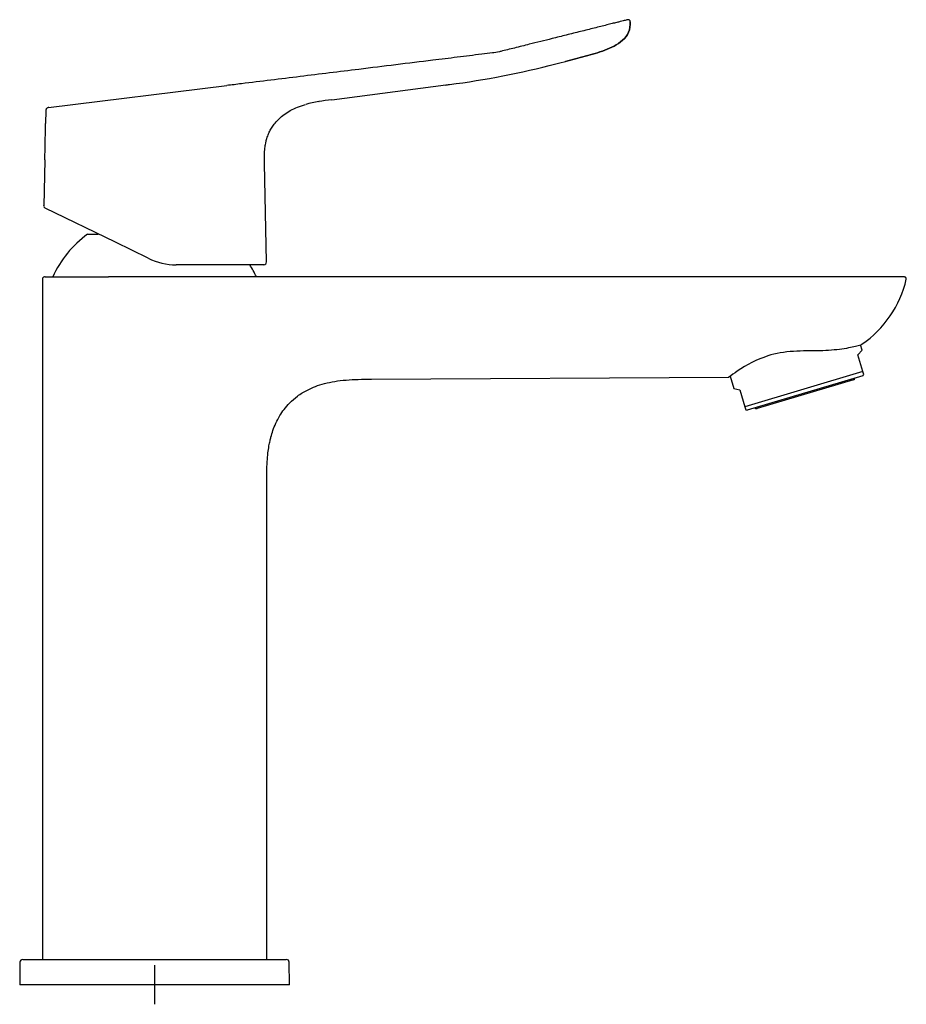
# Model space of a CAD drawing. Header units: millimetres. Extents: x -18 to 328, y -35 to 492.
# Tile 3 of 3: x 170 to 328, y 316 to 492. Entities that reach past the tile are written whole.
import ezdxf

# ---------------------------------------------------------------- set-up
doc = ezdxf.new("R2010")
doc.units = ezdxf.units.MM
doc.layers.add('DV2_Standard', color=7, linetype='Continuous')
doc.layers.add('Standard', color=7, linetype='Continuous')

# ---------------------------------------------------------------- blocks, each defined once
blk = doc.blocks.new('SEANNOT_GROUP1')
at = {"layer": 'Standard', "color": 136}
for p, q in [((193.61, 323.49), (193.61, 316.49)), ((197.11, 319.99), (190.11, 319.99))]:
    blk.add_line(p, q, dxfattribs=at)
blk = doc.blocks.new('SE1')
at = {"layer": 'DV2_Standard', "color": 7}
for p, q in [((255.09, 486.3), (254.11, 486.12)), ((265.88, 484.33), (266.85, 484.58)), ((265.15, 484.15), (265.88, 484.33)), ((174.73, 476.37), (206.47, 480.27)), ((225.2, 477.73), (245.51, 480.37)), ((174.23, 475.81), (174.18, 473.49)), ((174.04, 467.02), (173.87, 458.77)), ((213.56, 448.83), (213.19, 466.39)), ((173.88, 458.77), (173.88, 458.87)), ((186.64, 452.33), (174.11, 458.44)), ((181.65, 453.8), (183.58, 453.8)), ((192.49, 449.47), (186.64, 452.33)), ((200.45, 448.32), (197.48, 448.32)), ((213.06, 448.32), (200.45, 448.32)), ((174.11, 446.16), (185.4, 446.16)), ((327.16, 446.16), (185.4, 446.16)), ((173.61, 445.68), (173.61, 324.49)), ((327.61, 445.67), (327.6, 445.67)), ((319.74, 433.07), (319.45, 434.05)), ((319.74, 433.07), (318.98, 432.26)), ((319.87, 429.27), (318.98, 432.26)), ((232.22, 427.92), (295.98, 428.26)), ((296.21, 428.45), (296.86, 426.26)), ((319.87, 429.27), (298.83, 423.01)), ((319.85, 428.55), (299.24, 422.42)), ((319.85, 428.55), (320.03, 428.74)), ((320.03, 428.74), (319.87, 429.27)), ((318.19, 427.8), (301.04, 422.7)), ((296.86, 426.26), (297.94, 426)), ((297.94, 426), (298.83, 423.01)), ((298.83, 423.01), (298.99, 422.48)), ((298.99, 422.48), (299.24, 422.42)), ((213.6, 324.49), (213.6, 409.24)), ((169.6, 324), (169.57, 319.99)), ((170.11, 324.49), (186.7, 324.49)), ((186.7, 324.49), (200.51, 324.49)), ((200.51, 324.49), (217.09, 324.49)), ((217.64, 319.99), (217.61, 324)), ((217.64, 319.99), (169.58, 319.99))]:
    blk.add_line(p, q, dxfattribs=at)
for centre, radius, start, end in [((226.17, 633.89), 154.74, 277.428, 284.591), ((226.17, 633.89), 154.74, 277.1801, 277.428), ((228.59, 444.8), 33.11, 95.864, 104.057), ((174.29, 458.84), 0.442, 202.0425, 244.881), ((193.6, 437.76), 20, 126.6911, 155.1654), ((197.48, 459.69), 11.37, 244.0002, 270), ((193.6, 437.76), 20, 24.8346, 31.962), ((213.06, 448.82), 0.5, 270, 1.2471), ((308.78, 450.11), 19.34, 304.4284, 346.9282), ((316.45, 442.58), 9.04, 284.9447, 291.3643), ((309.65, 411.96), 21.21, 108.5307, 124.9848), ((316.13, 401.15), 33.8, 123.4708, 126.6819), ((318.08, 428.19), 0.4, 286.57, 354.5457), ((300.92, 423.08), 0.4, 218.5943, 286.57), ((170.1, 323.99), 0.5, 90, 179.5), ((217.11, 323.99), 0.5, 0.5, 90)]:
    blk.add_arc(centre, radius, start, end, dxfattribs=at)
for points, knots in [([(277.88, 491.98), (277.88, 491.98), (277.88, 491.98), (277.88, 491.98), (277.88, 491.98), (277.85, 491.97), (277.77, 491.95), (277.67, 491.93), (277.29, 491.83), (277.01, 491.76), (276.44, 491.62), (276.23, 491.57), (275.74, 491.45), (275.46, 491.38), (274.87, 491.23), (274.55, 491.15), (273.87, 490.98), (273.51, 490.89), (272.39, 490.61), (271.59, 490.41), (269.95, 490), (269.12, 489.79), (267.85, 489.48), (267.01, 489.27), (265.75, 488.96), (263.54, 488.4), (261.76, 487.96), (259.53, 487.4), (258.64, 487.18), (256.95, 486.76), (256.06, 486.54), (255.17, 486.32), (255.09, 486.3)], [0, 0, 0, 0, 0.013099, 0.05211, 0.09112, 0.13013, 0.13013, 0.208151, 0.208151, 0.286172, 0.286172, 0.325183, 0.325183, 0.364193, 0.364193, 0.403204, 0.403204, 0.442214, 0.442214, 0.520235, 0.520235, 0.598256, 0.598256, 0.637267, 0.676277, 0.715288, 0.838139, 0.838139, 0.919069, 0.919069, 0.992429, 1, 1, 1, 1]), ([(266.85, 484.58), (268.03, 484.88), (269.21, 485.18), (271.56, 485.81), (272.73, 486.15), (274.43, 486.79), (274.99, 487.02), (276.06, 487.59), (276.59, 487.92), (277.5, 488.74), (277.88, 489.23), (278.35, 490.36), (278.43, 490.99), (278.4, 491.6)], [0, 0, 0, 0, 0.25, 0.25, 0.5, 0.5, 0.625, 0.625, 0.75, 0.75, 0.875, 0.875, 1, 1, 1, 1]), ([(278.4, 491.6), (278.43, 490.99), (278.35, 490.36), (277.88, 489.23), (277.5, 488.74), (276.59, 487.92), (276.06, 487.59), (274.99, 487.02), (274.43, 486.79), (272.73, 486.15), (271.56, 485.81), (269.21, 485.18), (268.03, 484.88), (266.85, 484.58)], [0, 0, 0, 0, 0.125, 0.125, 0.25, 0.25, 0.375, 0.375, 0.5, 0.5, 0.75, 0.75, 1, 1, 1, 1]), ([(278.41, 491.6), (278.4, 491.68), (278.39, 491.78), (278.33, 491.89), (278.26, 491.95), (278.19, 491.99), (278.06, 492.01), (277.96, 492), (277.88, 491.98)], [0, 0, 0, 0, 0.275344, 0.389293, 0.495865, 0.603347, 0.719612, 1, 1, 1, 1]), ([(254.11, 486.12), (254.02, 486.11), (253.29, 486.02), (252.57, 485.93), (251.2, 485.76), (250.48, 485.67), (249.03, 485.49), (247.58, 485.31), (245.4, 485.05), (239.55, 484.33), (232.68, 483.48), (224.79, 482.52), (219.56, 481.87), (216.07, 481.44), (212.58, 481.02), (210.83, 480.8), (208.21, 480.48), (207.34, 480.37), (206.47, 480.27)], [0, 0, 0, 0, 0.005352, 0.045702, 0.045702, 0.091405, 0.091405, 0.137107, 0.18281, 0.228512, 0.505348, 0.615271, 0.725193, 0.835116, 0.835116, 0.945039, 0.945039, 1, 1, 1, 1]), ([(222.88, 477.4), (222.88, 477.4), (222.88, 477.4), (222.88, 477.4), (222.88, 477.4), (222.89, 477.4), (222.89, 477.41), (222.91, 477.41), (222.93, 477.41), (222.95, 477.42)], [0, 0, 0, 0, 0.0001191, 0.0005486, 0.0021243, 0.0179822, 0.0491288, 0.3266135, 1, 1, 1, 1]), ([(174.74, 476.37), (174.66, 476.36), (174.53, 476.33), (174.35, 476.21), (174.25, 476.02), (174.24, 475.89), (174.23, 475.81)], [0, 0, 0, 0, 0.266204, 0.500181, 0.733995, 1, 1, 1, 1]), ([(213.19, 466.39), (213.18, 466.94), (213.17, 467.78), (213.25, 469.01), (213.39, 469.92), (213.58, 470.71), (213.82, 471.42), (214.15, 472.16), (214.55, 472.87), (215.11, 473.63), (215.83, 474.41), (216.73, 475.17), (217.83, 475.86), (219.13, 476.47), (220, 476.75), (220.54, 476.91)], [0, 0, 0, 0, 0.107705, 0.193206, 0.256486, 0.303337, 0.366203, 0.416162, 0.47436, 0.540795, 0.615722, 0.699155, 0.791007, 0.89144, 1, 1, 1, 1]), ([(174.04, 467.02), (174.04, 467.02), (174.05, 467.37), (174.08, 468.57), (174.1, 469.42), (174.13, 471.12), (174.15, 471.96), (174.17, 473.18), (174.18, 473.53), (174.18, 473.53), (174.18, 473.53), (174.18, 473.53)], [0, 0, 0, 0, 0.249972, 0.249972, 0.499943, 0.499943, 0.749915, 0.749915, 0.999886, 0.999886, 1, 1, 1, 1]), ([(174.11, 446.16), (174.03, 446.16), (173.93, 446.15), (173.81, 446.09), (173.73, 446.04), (173.68, 445.97), (173.62, 445.84), (173.61, 445.74), (173.61, 445.66)], [0, 0, 0, 0, 0.270663, 0.388237, 0.499996, 0.611756, 0.729329, 1, 1, 1, 1]), ([(327.6, 445.67), (327.61, 445.74), (327.61, 445.84), (327.57, 445.97), (327.52, 446.04), (327.46, 446.1), (327.34, 446.15), (327.24, 446.16), (327.16, 446.16)], [0, 0, 0, 0, 0.273306, 0.388846, 0.497693, 0.60703, 0.723832, 1, 1, 1, 1]), ([(318.78, 433.84), (318.17, 433.67), (317.27, 433.46), (315.01, 433.13), (313.64, 433.02), (310.69, 432.95), (309.09, 432.99), (305.93, 432.79), (304.34, 432.53), (302.91, 432.08)], [0, 0, 0, 0, 0.25, 0.25, 0.5, 0.5, 0.75, 0.75, 1, 1, 1, 1]), ([(213.6, 409.2), (213.6, 410), (213.61, 411.25), (213.67, 413.15), (213.8, 414.69), (213.98, 415.93), (214.17, 416.87), (214.39, 417.79), (214.7, 418.84), (215.22, 420.13), (215.88, 421.39), (216.71, 422.62), (217.74, 423.8), (219.12, 425), (220.68, 425.95), (222.31, 426.67), (223.94, 427.19), (225.77, 427.57), (227.78, 427.81), (230.01, 427.91), (231.41, 427.92), (232.27, 427.92)], [0, 0, 0, 0, 0.070037, 0.130057, 0.179973, 0.220046, 0.250655, 0.272244, 0.311727, 0.356362, 0.405939, 0.448693, 0.499027, 0.557267, 0.624187, 0.674231, 0.729058, 0.78901, 0.854273, 0.924754, 1, 1, 1, 1])]:
    blk.add_open_spline(points, degree=3, knots=knots, dxfattribs=at)

msp = doc.modelspace()

# ---------------------------------------------------------------- block references
at = {"layer": 'Standard'}
for name in ['SE1', 'SEANNOT_GROUP1']:
    msp.add_blockref(name, (0, 0), dxfattribs=at)

doc.saveas('drawing.dxf')
